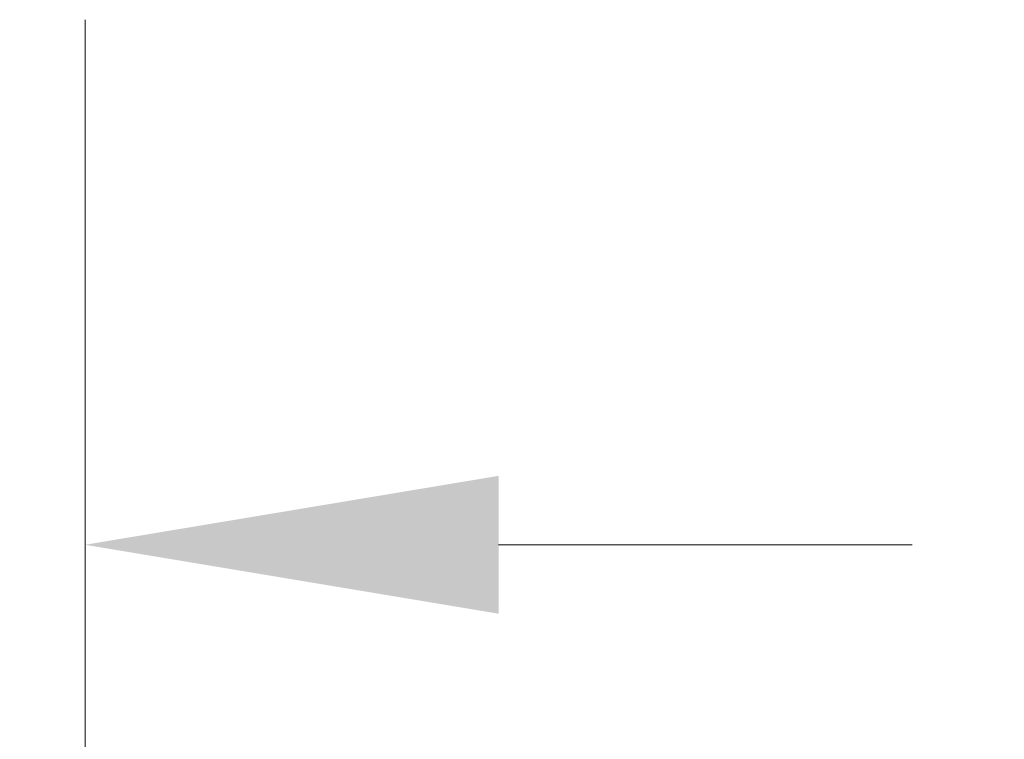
# Model space of a CAD drawing. Header units: inches. Extents: x 8 to 265, y 5 to 155.
# Tile 37 of 152: x 76.97 to 80.72, y 49.8 to 52.54. Entities that reach past the tile are written whole.
import ezdxf

# ---------------------------------------------------------------- set-up
doc = ezdxf.new("R2010")
doc.units = ezdxf.units.IN
doc.header["$LTSCALE"] = 16
doc.header["$MEASUREMENT"] = 0
doc.layers.add('Dimension (ANSI)', color=7, linetype='Continuous', lineweight=5)
doc.styles.add('TAHOMA', font='tahoma.ttf')
doc.dimstyles.new('Default (ANSI)', dxfattribs={"dimscale": 16, "dimtxt": 0.07, "dimasz": 0.098425, "dimexe": 0.125, "dimexo": 0.0625, "dimgap": 0.031496, "dimtad": 0, "dimtih": 1, "dimtoh": 1, "dimrnd": 1e-08, "dimzin": 0, "dimdsep": 46, "dimtxsty": 'TAHOMA', "dimcen": 0.09, "dimdle": 0.393701, "dimclrd": 256, "dimclre": 256, "dimclrt": 256, "dimadec": 0, "dimazin": 0, "dimtfac": 1, "dimtofl": 0, "dimtmove": 0, "dimatfit": 3, "dimfxl": 1, "dimtolj": 1, "dimtzin": 0, "dimlwd": -1, "dimlwe": -1, "dimarcsym": 0})

# ---------------------------------------------------------------- blocks, each defined once
blk = doc.blocks.new('*D36')
at = {"layer": 'Defpoints', "color": 0, "transparency": 16777216}
for p in [(77.2143, 50.5366), (76.7163, 47.345), (77.2143, 47.345)]:
    blk.add_point(p, dxfattribs=at)
at = {"layer": 'Dimension (ANSI)', "transparency": 16777216}
for p, q in [((76.7163, 48.345), (76.7163, 52.5366)), ((77.2143, 48.345), (77.2143, 52.5366)), ((75.1415, 50.5366), (73.5667, 50.5366)), ((78.7891, 50.5366), (80.3639, 50.5366))]:
    blk.add_line(p, q, dxfattribs=at)
for points in [[(75.1415, 50.7991), (75.1415, 50.2742), (76.7163, 50.5366)], [(78.7891, 50.7991), (78.7891, 50.2742), (77.2143, 50.5366)]]:
    blk.add_solid(points, dxfattribs=at)
at = {"layer": 'Dimension (ANSI)', "transparency": 16777216, "insert": (82.3, 50.5366), "char_height": 1.12, "attachment_point": 5, "style": 'TAHOMA'}
blk.add_mtext('\\A1;0.50', dxfattribs=at)

msp = doc.modelspace()

# ---------------------------------------------------------------- dimensions: what is measured, and where the dimension line sits
at = {"layer": 'Dimension (ANSI)'}
dim = msp.add_linear_dim(base=(77.2143, 50.5366), p1=(76.7163, 47.345), p2=(77.2143, 47.345), dimstyle='Default (ANSI)', override={"dimgap": 0.031496, "dimtih": 0, "dimtoh": 0, "dimdec": 2, "dimtol": 0, "dimlim": 0, "dimtp": 0, "dimtm": 0, "dimtdec": 2, "dimatfit": 1}, dxfattribs=at)
dim.commit()
dim.dimension.update_dxf_attribs({"geometry": '*D36', "text_midpoint": (82.3, 50.5366), "dimtype": 160})

doc.saveas('drawing.dxf')
